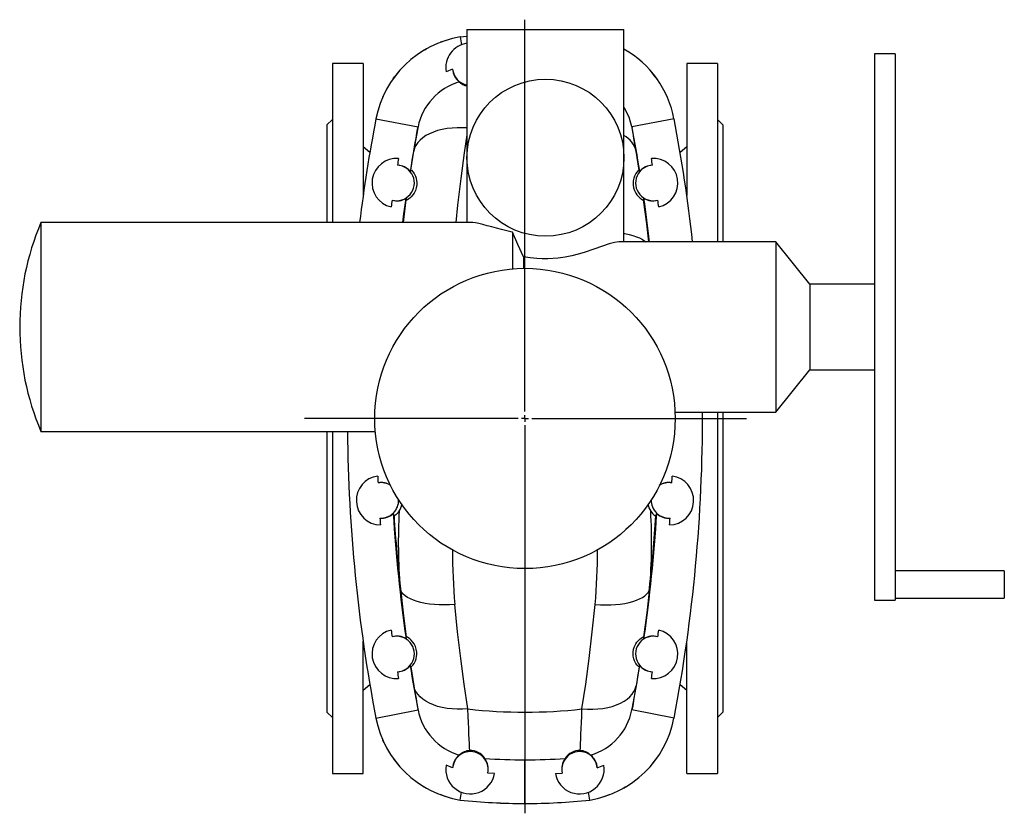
# Model space of a CAD drawing. Extents: x -560 to 1048, y -462 to 1813.
# Tile 1 of 3: x -560 to 161, y -462 to 119. Entities that reach past the tile are written whole.
import ezdxf

# ---------------------------------------------------------------- set-up
doc = ezdxf.new("R2010")
doc.units = 0
doc.layers.get('0').update_dxf_attribs({"linetype": 'CONTINUOUS'})
doc.layers.add('FORMAT', color=7, linetype='CONTINUOUS')

# ---------------------------------------------------------------- blocks, each defined once
blk = doc.blocks.new('SW_CENTERMARKSYMBOL_1')
at = {"layer": 'FORMAT', "color": 0}
for p, q in [((0, 5), (0, 292.09)), ((-5, 0), (-161.52, 0)), ((0, 0), (-2.5, 0)), ((0, 0), (0, 2.5)), ((0, 0), (0, -2.5)), ((0, 0), (2.5, 0)), ((5, 0), (162.29, 0)), ((0, -5), (0, -289.19))]:
    blk.add_line(p, q, dxfattribs=at)

msp = doc.modelspace()

# ---------------------------------------------------------------- linework, layer by layer
at = {"color": 7, "linetype": 'CONTINUOUS'}
for p, q in [((-232.97, 112.29), (-232.97, 18.29)), ((-232.97, 112.29), (-175.47, 112.29)), ((-175.47, 112.29), (-117.97, 112.29)), ((-117.97, -43.35), (-117.97, 112.29)), ((-248.13, 104.14), (-252.27, 102.8)), ((-237.87, 106.75), (-232.97, 107.2)), ((-237.87, 106.75), (-237.01, 101.05)), ((80.53, 94.29), (65.53, 94.29)), ((65.53, 94.29), (65.53, -305.71)), ((80.53, 94.29), (80.53, -305.71)), ((-308.97, 87.29), (-331.47, 87.29)), ((-331.47, 87.29), (-331.47, -29.21)), ((-308.97, 87.29), (-308.97, -9.5)), ((-49.47, 87.29), (-71.97, 87.29)), ((-71.97, 87.29), (-71.97, -9.5)), ((-49.47, 87.29), (-49.47, -43.35)), ((-243.42, 83.2), (-248.22, 81.28)), ((-286.95, 76.05), (-285.91, 77.62)), ((-285.91, 77.63), (-285.91, 77.62)), ((-95.03, 77.62), (-95.03, 77.63)), ((-95.03, 77.62), (-93.84, 75.86)), ((-294.53, 62.93), (-293.63, 64.7)), ((-294.53, 62.93), (-294.53, 62.93)), ((-87.22, 64.49), (-86.41, 62.93)), ((-86.41, 62.93), (-86.41, 62.93)), ((-331.47, 46.29), (-335.47, 42.29)), ((-45.47, 42.29), (-49.47, 46.29)), ((-335.47, 42.29), (-335.47, -29.21)), ((-268.79, 40.8), (-268.95, 40.05)), ((-112.14, 40.8), (-111.99, 40.05)), ((-45.47, 42.29), (-45.47, -43.35)), ((-304.04, 22.15), (-308.97, 26.29)), ((-71.97, 26.29), (-76.9, 22.15)), ((-232.97, 18.29), (-232.97, -29.21)), ((-274.11, 9.27), (-274.52, 8.49)), ((-106.82, 9.27), (-106.42, 8.49)), ((-229.33, -29.21), (-544.92, -29.21)), ((-544.92, -29.21), (-544.92, -182.21)), ((-199.66, -36.31), (-199.66, -63.1)), ((-6.81, -43.35), (-121.61, -43.35)), ((18.05, -74.39), (-6.81, -43.35)), ((-6.81, -43.35), (-6.81, -168.08)), ((-191.63, -54.22), (-191.63, -62.72)), ((65.53, -74.39), (18.05, -74.39)), ((18.05, -74.39), (18.05, -137.03)), ((-6.81, -168.08), (18.05, -137.03)), ((18.05, -137.03), (65.53, -137.03)), ((-80.57, -168.08), (-6.81, -168.08)), ((-49.47, -168.08), (-49.47, -432.71)), ((-45.47, -168.08), (-45.47, -387.71)), ((-544.92, -182.21), (-300.07, -182.21)), ((-335.47, -182.21), (-335.47, -387.71)), ((-331.47, -182.21), (-331.47, -432.71)), ((160.53, -284.37), (80.53, -284.37)), ((160.53, -284.37), (160.53, -304.37)), ((65.53, -305.71), (80.53, -305.71)), ((80.53, -304.37), (160.53, -304.37)), ((-308.97, -432.71), (-308.97, -335.93)), ((-71.97, -432.71), (-71.97, -335.93)), ((-274.11, -354.7), (-274.52, -353.92)), ((-106.82, -354.7), (-106.42, -353.92)), ((-308.97, -371.71), (-304.04, -367.58)), ((-76.9, -367.58), (-71.97, -371.71)), ((-335.47, -387.71), (-331.47, -391.71)), ((-268.79, -386.23), (-268.95, -385.48)), ((-112.14, -386.23), (-111.99, -385.48)), ((-49.47, -391.71), (-45.47, -387.71)), ((-293.72, -409.92), (-294.53, -408.36)), ((-294.53, -408.36), (-294.53, -408.36)), ((-86.41, -408.36), (-86.41, -408.36)), ((-285.91, -423.05), (-287.1, -421.28)), ((-285.91, -423.05), (-285.91, -423.05)), ((-95.03, -423.05), (-95.03, -423.05)), ((-243.42, -428.63), (-248.22, -426.71)), ((-212.71, -432.68), (-217.75, -432.39)), ((-168.22, -432.68), (-163.19, -432.39)), ((-137.51, -428.63), (-132.72, -426.71)), ((-331.47, -432.71), (-308.97, -432.71)), ((-71.97, -432.71), (-49.47, -432.71)), ((-237.87, -452.18), (-237.01, -446.48)), ((-143.07, -452.18), (-143.92, -446.48)), ((-252.01, -448.33), (-252.32, -448.21)), ((-252.27, -448.23), (-248.13, -449.57)), ((-251.43, -448.54), (-251.86, -448.39)), ((-132.81, -449.57), (-128.67, -448.23))]:
    msp.add_line(p, q, dxfattribs=at)
at = {"color": 8, "linetype": 'CONTINUOUS'}
for p, q in [((-299.6, 46.72), (-268.79, 40.8)), ((-81.34, 46.72), (-112.14, 40.8)), ((-274.11, 9.27), (-271.85, 23.11)), ((-106.82, 9.27), (-109.09, 23.11)), ((-279.52, -29.21), (-277.36, -12.69)), ((-274.11, -354.7), (-271.85, -368.53)), ((-106.82, -354.7), (-109.09, -368.53)), ((-299.6, -392.14), (-268.79, -386.23)), ((-81.34, -392.14), (-112.14, -386.23)), ((-190.47, -454.71), (-190.47, -422.73))]:
    msp.add_line(p, q, dxfattribs=at)
at = {"color": 7, "linetype": 'CONTINUOUS'}
for points in [[(-262.58, 98.02), (-266.24, 95.83), (-267.72, 94.84)], [(-263.73, 97.36), (-263.16, 97.69), (-262.59, 98.01)], [(-113.22, 94.84), (-114.7, 95.83), (-117.97, 97.79)], [(-281.94, 82.44), (-283.06, 81.19), (-285.91, 77.62)], [(-95.03, 77.62), (-97.88, 81.19), (-99, 82.44)], [(-285.91, 77.62), (-285.96, 77.56), (-286, 77.5)], [(-94.94, 77.5), (-94.98, 77.56), (-95.02, 77.62)], [(-294.56, 62.85), (-294.54, 62.89), (-294.53, 62.93)], [(-86.41, 62.93), (-86.39, 62.89), (-86.38, 62.85)], [(-112.14, 40.8), (-114.26, 47.94), (-117.54, 54.62), (-117.97, 55.21)], [(-274.11, 9.27), (-273.67, 9.06), (-272.65, 8.02), (-271.67, 6.67), (-270.67, 4.68), (-270.17, 3.21), (-269.8, 1.45), (-269.67, 0.04), (-269.69, -1.53), (-270.05, -3.84), (-270.67, -5.76), (-271.57, -7.6), (-272.49, -8.98), (-273.79, -10.45), (-274.73, -11.28), (-275.5, -11.85), (-276.59, -12.49), (-277.19, -12.71), (-277.36, -12.69)], [(-106.82, 9.27), (-107.26, 9.06), (-108.28, 8.02), (-109.26, 6.67), (-110.27, 4.68), (-110.77, 3.21), (-111.14, 1.45), (-111.27, 0.04), (-111.24, -1.53), (-110.88, -3.84), (-110.27, -5.76), (-109.37, -7.6), (-108.45, -8.98), (-107.15, -10.45), (-106.21, -11.28), (-105.43, -11.85), (-104.35, -12.49), (-103.75, -12.71), (-103.57, -12.69)], [(-279.98, -29.21), (-279.16, -22.89), (-277.58, -11.49)], [(-277.58, -11.49), (-277.48, -12.03), (-277.36, -12.69)], [(-103.36, -11.49), (-103.46, -12.03), (-103.57, -12.69)], [(-199.66, -36.31), (-199.88, -36.26), (-203.83, -35.35), (-207.6, -34.4), (-211.25, -33.42), (-214.7, -32.46), (-218.12, -31.5), (-221.25, -30.66), (-224.15, -29.95), (-226.68, -29.46), (-228.59, -29.24), (-229.33, -29.24)], [(-191.63, -54.22), (-195.58, -45.22), (-199.66, -36.31)], [(-121.61, -43.39), (-121.85, -43.36), (-124.97, -43.8), (-128.93, -44.89), (-133.71, -46.49), (-140, -48.69), (-147.19, -51.08), (-151.56, -52.36), (-156.13, -53.53), (-161.05, -54.55), (-166.12, -55.32), (-173.84, -55.87), (-177.84, -55.85), (-181.82, -55.62), (-186.76, -55.06), (-191.63, -54.22)], [(-286.35, -243.93), (-286.59, -243.34), (-286.96, -242.39)], [(-282.53, -240.51), (-283.95, -242.3), (-284.93, -243.21), (-285.66, -243.73), (-286.14, -243.96), (-286.35, -243.93)], [(-98.41, -240.51), (-96.99, -242.3), (-96.01, -243.21), (-95.27, -243.73), (-94.79, -243.96), (-94.59, -243.93)], [(-94.59, -243.93), (-94.35, -243.34), (-93.97, -242.39)], [(-277.58, -333.94), (-277.48, -333.4), (-277.36, -332.74)], [(-274.11, -354.7), (-273.67, -354.49), (-272.65, -353.45), (-271.67, -352.1), (-270.67, -350.11), (-270.17, -348.64), (-269.8, -346.88), (-269.67, -345.47), (-269.69, -343.9), (-270.05, -341.59), (-270.67, -339.66), (-271.57, -337.83), (-272.49, -336.45), (-273.79, -334.98), (-274.73, -334.15), (-275.5, -333.58), (-276.59, -332.94), (-277.19, -332.72), (-277.36, -332.74)], [(-106.82, -354.7), (-107.26, -354.49), (-108.28, -353.45), (-109.26, -352.1), (-110.27, -350.11), (-110.77, -348.64), (-111.14, -346.88), (-111.27, -345.47), (-111.24, -343.9), (-110.88, -341.59), (-110.27, -339.66), (-109.37, -337.83), (-108.45, -336.45), (-107.15, -334.98), (-106.21, -334.15), (-105.43, -333.58), (-104.35, -332.94), (-103.75, -332.72), (-103.57, -332.74)], [(-103.36, -333.94), (-103.46, -333.4), (-103.57, -332.74)], [(-294.53, -408.36), (-294.54, -408.32), (-294.56, -408.28)], [(-86.38, -408.28), (-86.39, -408.32), (-86.41, -408.36)], [(-286, -422.93), (-285.96, -422.99), (-285.91, -423.05)], [(-285.91, -423.05), (-283.06, -426.61), (-281.94, -427.87)], [(-99, -427.87), (-97.88, -426.61), (-95.03, -423.05)], [(-95.02, -423.05), (-94.98, -422.99), (-94.94, -422.93)], [(-267.72, -440.27), (-266.24, -441.26), (-262.58, -443.45)], [(-118.36, -443.45), (-114.7, -441.26), (-113.22, -440.27)], [(-117.21, -442.79), (-117.78, -443.12), (-118.35, -443.44)], [(-251.43, -448.54), (-251.84, -448.39), (-252.25, -448.24)]]:
    msp.add_lwpolyline(points, dxfattribs=at)
at = {"color": 8, "linetype": 'CONTINUOUS'}
for points in [[(-232.97, 40.11), (-236.17, 40.27), (-240.07, 40.26), (-243.87, 40.04), (-247.55, 39.61), (-251.08, 38.97), (-254.41, 38.13), (-257.52, 37.09), (-260.4, 35.86), (-263, 34.45), (-265.31, 32.89), (-267.3, 31.17), (-268.97, 29.31), (-270.29, 27.34), (-271.25, 25.26), (-271.85, 23.11)], [(-271.85, 23.11), (-271, 28.05), (-270.24, 32.48), (-269.6, 36.18), (-269.11, 39.02), (-268.95, 40.05)], [(-109.09, 23.11), (-109.93, 28.05), (-110.7, 32.48), (-111.34, 36.18), (-111.82, 39.02), (-111.99, 40.05)], [(-232.97, 35.05), (-234.95, 21.9), (-237.48, 3.15), (-239.79, -16.36), (-241.1, -29.21)], [(-99.78, -43.35), (-101.28, -30.26), (-103.57, -12.69)], [(-117.97, -37.21), (-117.37, -37.31), (-114.29, -37.93), (-111.45, -38.68), (-108.85, -39.55), (-106.52, -40.52), (-104.49, -41.6), (-102.77, -42.78), (-102.08, -43.35)], [(-241.83, -309.06), (-245.7, -309.24), (-249.5, -309.29), (-253.22, -309.2), (-256.83, -308.98), (-260.28, -308.62), (-263.57, -308.12), (-266.64, -307.49), (-269.49, -306.75), (-272.09, -305.88), (-274.41, -304.9), (-276.45, -303.83), (-278.17, -302.65), (-279.57, -301.4), (-280.63, -300.07), (-281.35, -298.68), (-281.72, -297.23)], [(-281.72, -297.23), (-279.66, -315.17), (-277.36, -332.74)], [(-139.11, -309.06), (-135.24, -309.24), (-131.43, -309.29), (-127.71, -309.2), (-124.11, -308.98), (-120.65, -308.62), (-117.37, -308.12), (-114.29, -307.49), (-111.45, -306.75), (-108.85, -305.88), (-106.52, -304.9), (-104.49, -303.83), (-102.77, -302.65), (-101.37, -301.4), (-100.31, -300.07), (-99.59, -298.68), (-99.22, -297.23)], [(-99.22, -297.23), (-101.28, -315.17), (-103.57, -332.74)], [(-232.22, -385.48), (-234.95, -367.33), (-237.48, -348.58), (-239.79, -329.07), (-241.83, -309.06)], [(-148.72, -385.48), (-145.99, -367.33), (-143.46, -348.58), (-141.15, -329.07), (-139.11, -309.06)], [(-232.22, -385.48), (-236.17, -385.7), (-240.07, -385.69), (-243.87, -385.47), (-247.55, -385.04), (-251.08, -384.4), (-254.41, -383.56), (-257.52, -382.52), (-260.4, -381.29), (-263, -379.88), (-265.31, -378.31), (-267.3, -376.6), (-268.97, -374.74), (-270.29, -372.77), (-271.25, -370.69), (-271.85, -368.53)], [(-271.85, -368.53), (-271, -373.48), (-270.24, -377.91), (-269.6, -381.61), (-269.11, -384.45), (-268.95, -385.48)], [(-148.72, -385.48), (-144.77, -385.7), (-140.87, -385.69), (-137.06, -385.47), (-133.38, -385.04), (-129.86, -384.4), (-126.53, -383.56), (-123.41, -382.52), (-120.54, -381.29), (-117.94, -379.88), (-115.63, -378.31), (-113.64, -376.6), (-111.97, -374.74), (-110.65, -372.77), (-109.69, -370.69), (-109.09, -368.53)], [(-109.09, -368.53), (-109.93, -373.48), (-110.7, -377.91), (-111.34, -381.61), (-111.82, -384.45), (-111.99, -385.48)], [(-230.93, -416), (-231.04, -413.62), (-231.17, -410.83), (-231.31, -407.58), (-231.48, -403.94), (-231.65, -399.89), (-231.83, -395.48), (-232.03, -390.64), (-232.22, -385.48)], [(-150.01, -416), (-149.9, -413.62), (-149.77, -410.83), (-149.62, -407.58), (-149.46, -403.94), (-149.29, -399.89), (-149.1, -395.48), (-148.91, -390.64), (-148.72, -385.48)]]:
    msp.add_lwpolyline(points, dxfattribs=at)
at = {"color": 7, "linetype": 'CONTINUOUS'}
for centre, radius in [((-175.47, 18.29), 57.5), ((-190.47, -172.71), 110)]:
    msp.add_circle(centre, radius, dxfattribs=at)
for centre, radius, start, end in [((-225.5, 32.28), 75.49, 99.42849, 168.97295), ((-230.47, 84.29), 18, 97.98356, 189.6102), ((-154.05, 33.14), 73.96, 10.57716, 60.8064), ((-230.37, 84.02), 13.08, 183.57461, 231.20076), ((-230.47, 84.29), 13, 184.79105, 258.91251), ((-226.35, 32.29), 43.29, 106.39401, 168.66017), ((-231.11, 81.11), 10.42, 224.35166, 259.74791), ((843.53, -172.71), 1164, 169.13393, 172.91846), ((-1224.47, -172.71), 1164, 6.38087, 10.86607), ((843.53, -172.71), 1132.64, 169.17286, 170.79412), ((-1224.47, -172.71), 1132.64, 9.20588, 10.82714), ((-284.47, -0.21), 18, 85.42712, 257.18362), ((843.53, -172.71), 1142.55, 170.40502, 170.65703), ((-96.47, -0.21), 18, 282.81638, 94.57288), ((-1224.47, -172.71), 1142.55, 9.34297, 9.59498), ((-284.47, -0.21), 13, 255.29289, 87.31785), ((-284.19, -0.27), 13.04, 42.16334, 88.566), ((-96.47, -0.21), 13, 92.68215, 284.70711), ((-96.75, -0.27), 13.04, 91.434, 137.83666), ((843.53, -172.71), 1142.55, 171.95372, 172.20573), ((-284.18, -0.25), 13.04, 254.04475, 300.44748), ((-96.75, -0.25), 13.04, 239.55252, 285.95525), ((-1224.47, -172.71), 1132.64, 6.5583, 8.18338), ((-1224.47, -172.71), 1142.55, 7.79427, 8.04628), ((-364.47, -105.71), 196, 157.02645, 202.97355), ((-1224.47, -172.71), 1164, 349.13393, 0.22822), ((843.53, -172.71), 1164, 180.46763, 190.86607), ((-295.97, -232.71), 18, 97.24787, 268.78035), ((843.53, -172.71), 1142.55, 182.11388, 182.36595), ((-84.97, -232.71), 18, 271.21965, 82.75213), ((-1224.47, -172.71), 1142.55, 357.63405, 357.88612), ((-295.64, -231.95), 12.3, 57.00518, 101.25254), ((-295.97, -232.71), 13, 57.11906, 99.18215), ((-85.29, -232.09), 12.44, 78.91849, 123.68172), ((-84.97, -232.71), 13, 80.81785, 122.88094), ((-295.97, -232.71), 13, 266.84607, 2.13648), ((-293, -233.38), 12.67, 325.77201, 349.75374), ((-87.94, -233.39), 12.66, 190.156, 214.22532), ((-84.97, -232.71), 13, 177.86352, 273.15393), ((-295.68, -232.69), 13.04, 265.59825, 311.95653), ((843.53, -172.71), 1132.64, 183.52683, 188.18338), ((-1224.47, -172.71), 1132.64, 351.81662, 356.47317), ((-85.25, -232.69), 13.04, 228.04347, 274.40175), ((843.53, -172.71), 1142.55, 183.66226, 183.91433), ((-1224.47, -172.71), 1142.55, 356.08567, 356.33774), ((-284.47, -345.21), 18, 102.81638, 274.57288), ((843.53, -172.71), 1142.55, 187.79427, 188.04628), ((-96.47, -345.21), 18, 265.42712, 77.18362), ((-1224.47, -172.71), 1142.55, 351.95372, 352.20573), ((-284.18, -345.18), 13.04, 59.55252, 105.95525), ((-284.47, -345.21), 13, 272.68215, 104.70711), ((-96.47, -345.21), 13, 75.29289, 267.31785), ((-96.75, -345.18), 13.04, 74.04475, 120.44748), ((-284.19, -345.16), 13.04, 271.434, 317.83666), ((843.53, -172.71), 1142.55, 189.34297, 189.59498), ((843.53, -172.71), 1132.64, 189.20588, 190.82714), ((-1224.47, -172.71), 1132.64, 349.17286, 350.79412), ((-96.75, -345.16), 13.04, 222.16334, 268.566), ((-1224.47, -172.71), 1142.55, 350.40502, 350.65703), ((-226.35, -377.72), 43.29, 191.33983, 253.60599), ((-154.59, -377.72), 43.29, 286.39401, 348.66017), ((-225.5, -377.71), 75.49, 191.02705, 260.57151), ((-155.44, -377.71), 75.49, 279.42849, 348.97295), ((-230.47, -429.71), 13, 348.13822, 175.20895), ((-230.71, -427.11), 11.11, 91.13816, 134.99384), ((-230.22, -428.07), 12.09, 31.95993, 93.37344), ((-150.47, -429.71), 13, 4.79105, 191.86178), ((-150.72, -428.07), 12.09, 86.62656, 148.04007), ((-150.23, -427.11), 11.11, 45.00616, 88.86184), ((-230.37, -429.44), 13.08, 128.79924, 176.42539), ((-190.49, -11.98), 410.75, 265.88608, 270.00359), ((-230.45, -429.43), 13.05, 346.89301, 36.46948), ((-190.44, -11.98), 410.75, 269.99641, 274.11392), ((-150.48, -429.43), 13.05, 143.53052, 193.10699), ((-150.57, -429.44), 13.08, 3.57461, 51.20076), ((-230.47, -429.71), 18, 170.3898, 350.52275), ((-150.47, -429.71), 18, 189.47725, 9.6102), ((-190.46, -10.55), 444.16, 263.87286, 269.99885), ((-190.45, -10.44), 444.28, 263.87365, 269.99806), ((-190.48, -10.44), 444.28, 270.00194, 276.12635)]:
    msp.add_arc(centre, radius, start, end, dxfattribs=at)
at = {"color": 8, "linetype": 'CONTINUOUS'}
for centre, radius, start, end in [((-126.19, 18.89), 17.61, 13.83123, 62.176), ((843.53, -172.71), 1132.12, 183.6067, 186.31458), ((90.29, -263.56), 373.53, 176.46101, 185.17142), ((-471.23, -263.56), 373.53, 354.82858, 3.53899), ((-1224.47, -172.71), 1132.12, 353.68542, 356.3933), ((194.51, -269.84), 438.1, 179.87345, 185.13552), ((-575.28, -269.85), 437.94, 354.86388, 0.12518), ((-190.47, -10.71), 377.09, 263.64384, 276.35616)]:
    msp.add_arc(centre, radius, start, end, dxfattribs=at)

# ---------------------------------------------------------------- block references
at = {"layer": 'FORMAT'}
msp.add_blockref('SW_CENTERMARKSYMBOL_1', (-190.47, -172.71), dxfattribs=at)

doc.saveas('drawing.dxf')
